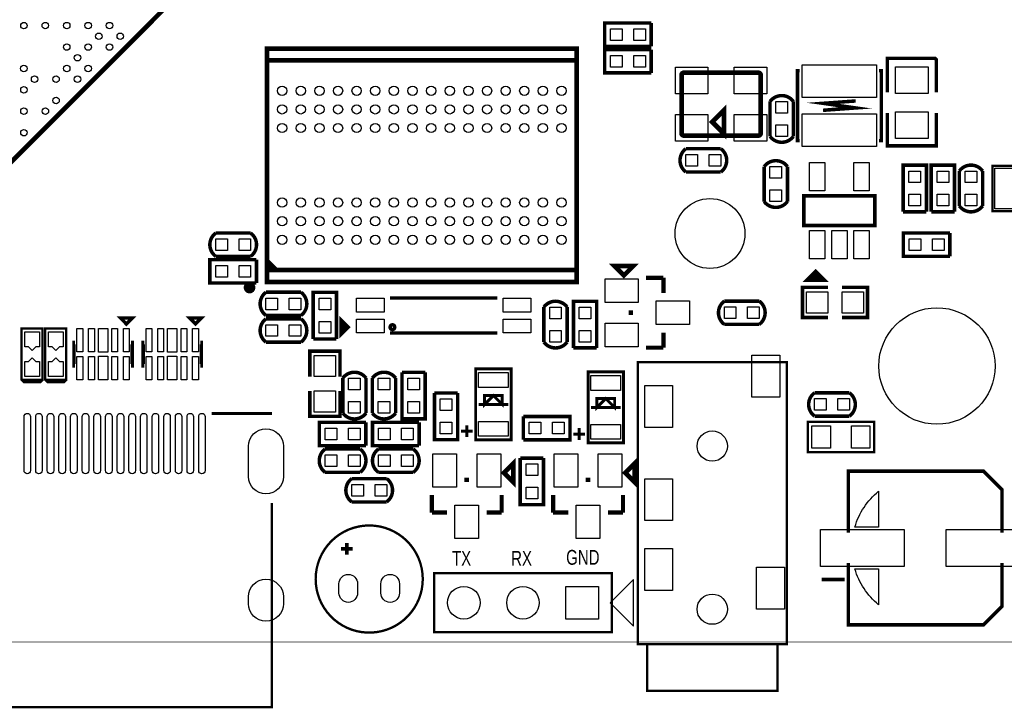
# Model space of a CAD drawing. Extents: x 357 to 4822, y 279 to 2756.
# Tile 3 of 8: x 2289 to 3954, y 282 to 1445. Entities that reach past the tile are written whole.
import ezdxf

# ---------------------------------------------------------------- set-up
doc = ezdxf.new("R2010")
doc.units = 0
doc.header["$MEASUREMENT"] = 0
for name, color, linetype in [('BG_OUTLINE', 254, 'CONTINUOUS'), ('BG_SILKSCREEN_TOP', 85, 'CONTINUOUS'), ('PG_SILKSCREEN_TOP', 30, 'CONTINUOUS'), ('PIN_TOP', 1, 'CONTINUOUS')]:
    doc.layers.add(name, color=color, linetype=linetype)

msp = doc.modelspace()

# ---------------------------------------------------------------- linework, layer by layer
at = {"layer": 'BG_OUTLINE'}
msp.add_lwpolyline([(472.441, 393.701, 0.787, 0.787, 0), (4566.929, 393.701, 0.787, 0.787, 0.414214), (4645.669, 472.441, 0.787, 0.787, 0), (4645.669, 2677.165, 0.787, 0.787, 0.414216), (4566.929, 2755.906, 0.787, 0.787, 0), (472.441, 2755.906, 0.787, 0.787, 0.414215), (393.701, 2677.165, 0.787, 0.787, 0), (393.701, 472.441, 0.787, 0.787, 0.414214), (472.441, 393.701, 0.787, 0.787, 0)], format="xyseb", dxfattribs=at)
at = {"layer": 'PG_SILKSCREEN_TOP'}
for points in [[(2260, 1190.244, 7.902, 7.902, 0), (2649.756, 1580, 7.902, 7.902, 0), (2260, 1969.756, 7.902, 7.902, 0), (1870.244, 1580, 7.902, 7.902, 0), (2260, 1190.244, 7.902, 7.902, 0)], [(3356.87, 1439.681, 5.909, 5.909, 0), (3278.13, 1439.681, 5.909, 5.909, 0), (3278.13, 1400.319, 5.909, 5.909, 0), (3356.87, 1400.319, 5.909, 5.909, 0)], [(3356.87, 1400.319, 5.909, 5.909, 0), (3356.87, 1439.681, 5.909, 5.909, 0)], [(2707.189, 1376.366, 7.874, 7.874, 0), (2707.189, 1396.201, 7.874, 7.874, 0), (3230.811, 1396.201, 7.874, 7.874, 0), (3230.811, 1376.366, 7.874, 7.874, 0)], [(3356.87, 1394.681, 5.909, 5.909, 0), (3278.13, 1394.681, 5.909, 5.909, 0), (3278.13, 1355.319, 5.909, 5.909, 0), (3356.87, 1355.319, 5.909, 5.909, 0)], [(3356.87, 1355.319, 5.909, 5.909, 0), (3356.87, 1394.681, 5.909, 5.909, 0)], [(3838.839, 1322.72, 5.909, 5.909, 0), (3838.839, 1377.839, 5.909, 5.909, 0), (3836.87, 1379.799, 5.909, 5.909, 0), (3756.161, 1379.799, 5.909, 5.909, 0), (3756.161, 1322.72, 5.909, 5.909, 0)], [(2707.189, 1022.035, 7.874, 7.874, 0), (2707.189, 1002.201, 7.874, 7.874, 0), (3230.811, 1002.201, 7.874, 7.874, 0), (3230.811, 1022.035, 7.874, 7.874, 0), (2707.189, 1022.035, 7.874, 7.874, 0), (2707.189, 1376.366, 7.874, 7.874, 0), (3230.811, 1376.366, 7.874, 7.874, 0), (3230.811, 1022.035, 7.874, 7.874, 0)], [(3541.929, 1253.291, 7.87, 7.87, 0), (3541.929, 1351.709, 7.87, 7.87, 0.414409), (3537.988, 1355.65, 7.87, 7.87, 0), (3412.012, 1355.65, 7.87, 7.87, 0.414419), (3408.071, 1351.709, 7.87, 7.87, 0), (3408.071, 1253.291, 7.87, 7.87, 0.414414), (3412.012, 1249.35, 7.87, 7.87, 0), (3537.988, 1249.35, 7.87, 7.87, 0.414405), (3541.929, 1253.291, 7.87, 7.87, 0)], [(3608.098, 1240.902, 5.906, 5.906, 0), (3604.098, 1240.902, 5.906, 5.906, 0), (3604.098, 1359.098, 5.906, 5.906, 0), (3608.098, 1359.098, 5.906, 5.906, 0)], [(3741.902, 1359.098, 5.906, 5.906, 0), (3745.902, 1359.098, 5.906, 5.906, 0), (3745.902, 1240.902, 5.906, 5.906, 0), (3741.902, 1240.902, 5.906, 5.906, 0)], [(3557.819, 1307.031, 5.909, 5.909, -0.504956), (3597.181, 1307.031, 5.909, 5.909, 0)], [(3480, 1252.5, 8, 8, 0), (3480, 1292.5, 8, 8, 0), (3460, 1272.5, 8, 8, 0), (3480, 1252.5, 8, 8, 0)], [(3557.819, 1307.031, 5.909, 5.909, 0), (3557.819, 1247.969, 5.909, 5.909, 0)], [(3597.181, 1247.969, 5.909, 5.909, 0), (3597.181, 1307.031, 5.909, 5.909, 0)], [(3702.598, 1307.902, 5.906, 5.906, 0), (3647.402, 1303.902, 5.906, 5.906, 0), (3702.598, 1296.098, 5.906, 5.906, 0), (3647.402, 1292.098, 5.906, 5.906, 0), (3694.701, 1296.098, 5.906, 5.906, 0)], [(3838.839, 1287.28, 5.909, 5.909, 0), (3838.839, 1232.161, 5.909, 5.909, 0), (3756.161, 1232.161, 5.909, 5.909, 0), (3756.161, 1287.28, 5.909, 5.909, 0)], [(3557.819, 1247.969, 5.909, 5.909, 0.503884), (3597.181, 1247.969, 5.909, 5.909, 0)], [(3415.469, 1187.819, 5.909, 5.909, -0.504956), (3415.469, 1227.181, 5.909, 5.909, 0)], [(3474.531, 1227.181, 5.909, 5.909, 0), (3415.469, 1227.181, 5.909, 5.909, 0)], [(3474.531, 1187.819, 5.909, 5.909, 0.503884), (3474.531, 1227.181, 5.909, 5.909, 0)], [(3547.819, 1197.031, 5.909, 5.909, -0.504944), (3587.181, 1197.031, 5.909, 5.909, 0)], [(3547.819, 1197.031, 5.909, 5.909, 0), (3547.819, 1137.969, 5.909, 5.909, 0)], [(3587.181, 1137.969, 5.909, 5.909, 0), (3587.181, 1197.031, 5.909, 5.909, 0)], [(3822.181, 1120.63, 5.909, 5.909, 0), (3822.181, 1199.37, 5.909, 5.909, 0), (3782.819, 1199.37, 5.909, 5.909, 0), (3782.819, 1120.63, 5.909, 5.909, 0)], [(3869.681, 1120.63, 5.909, 5.909, 0), (3869.681, 1199.37, 5.909, 5.909, 0), (3830.319, 1199.37, 5.909, 5.909, 0), (3830.319, 1120.63, 5.909, 5.909, 0)], [(3877.819, 1189.531, 5.909, 5.909, -0.504956), (3917.181, 1189.531, 5.909, 5.909, 0)], [(4001.752, 1121.614, 3.937, 3.937, 0), (3933.839, 1121.614, 3.937, 3.937, 0), (3933.839, 1198.386, 3.937, 3.937, 0), (4001.752, 1198.386, 3.937, 3.937, 0)], [(3415.469, 1187.819, 5.909, 5.909, 0), (3474.531, 1187.819, 5.909, 5.909, 0)], [(3877.819, 1189.531, 5.909, 5.909, 0), (3877.819, 1130.469, 5.909, 5.909, 0)], [(3917.181, 1130.469, 5.909, 5.909, 0), (3917.181, 1189.531, 5.909, 5.909, 0)], [(3615, 1147.5, 6, 6, 0), (3735, 1147.5, 6, 6, 0), (3735, 1097.5, 6, 6, 0), (3615, 1097.5, 6, 6, 0), (3615, 1147.5, 6, 6, 0)], [(3547.819, 1137.969, 5.909, 5.909, 0.503896), (3587.181, 1137.969, 5.909, 5.909, 0)], [(3877.819, 1130.469, 5.909, 5.909, 0.503884), (3917.181, 1130.469, 5.909, 5.909, 0)], [(3782.819, 1120.63, 5.909, 5.909, 0), (3822.181, 1120.63, 5.909, 5.909, 0)], [(3830.319, 1120.63, 5.909, 5.909, 0), (3869.681, 1120.63, 5.909, 5.909, 0)], [(2620.468, 1084.681, 5.909, 5.909, 0.503876), (2620.468, 1045.319, 5.909, 5.909, 0)], [(2679.531, 1084.681, 5.909, 5.909, 0), (2620.468, 1084.681, 5.909, 5.909, 0)], [(2679.531, 1084.681, 5.909, 5.909, -0.504944), (2679.531, 1045.319, 5.909, 5.909, 0)], [(3861.87, 1084.681, 5.909, 5.909, 0), (3783.13, 1084.681, 5.909, 5.909, 0), (3783.13, 1045.319, 5.909, 5.909, 0), (3861.87, 1045.319, 5.909, 5.909, 0)], [(3861.87, 1045.319, 5.909, 5.909, 0), (3861.87, 1084.681, 5.909, 5.909, 0)], [(2689.37, 1039.681, 5.909, 5.909, 0), (2610.63, 1039.681, 5.909, 5.909, 0), (2610.63, 1000.319, 5.909, 5.909, 0), (2689.37, 1000.319, 5.909, 5.909, 0)], [(2620.468, 1045.319, 5.909, 5.909, 0), (2679.531, 1045.319, 5.909, 5.909, 0)], [(2689.37, 1000.319, 5.909, 5.909, 0), (2689.37, 1039.681, 5.909, 5.909, 0)], [(2722.937, 1022.035, 7.874, 7.874, 0), (2707.189, 1037.783, 7.874, 7.874, 0)], [(2715.063, 1022.035, 7.874, 7.874, 0), (2707.189, 1029.909, 7.874, 7.874, 0)], [(3310.63, 1012.988, 7.87, 7.87, 0), (3326.382, 1028.74, 7.87, 7.87, 0), (3294.882, 1028.74, 7.87, 7.87, 0), (3310.63, 1012.988, 7.87, 7.87, 0)], [(3635, 1020, 6, 6, 0), (3620, 1005, 6, 6, 0), (3650, 1005, 6, 6, 0), (3635, 1020, 6, 6, 0), (3625, 1010, 6, 6, 0), (3645, 1010, 6, 6, 0), (3640, 1015, 6, 6, 0), (3630, 1015, 6, 6, 0)], [(2682.583, 992.508, 9.843, 9.843, -0.99995), (2672.74, 992.506, 9.843, 9.843, -1.00005), (2682.583, 992.508, 9.843, 9.843, 0)], [(3348.091, 1009.059, 7, 7, 0), (3377.559, 1009.059, 7, 7, 0)], [(3377.559, 1009.059, 7, 7, 0), (3377.559, 983.5, 7, 7, 0)], [(2705.469, 984.681, 5.909, 5.909, 0.503898), (2705.469, 945.319, 5.909, 5.909, 0)], [(2764.531, 984.681, 5.909, 5.909, 0), (2705.469, 984.681, 5.909, 5.909, 0)], [(2764.531, 984.681, 5.909, 5.909, -0.504941), (2764.531, 945.319, 5.909, 5.909, 0)], [(2824.681, 905.63, 5.909, 5.909, 0), (2824.681, 984.37, 5.909, 5.909, 0), (2785.319, 984.37, 5.909, 5.909, 0), (2785.319, 905.63, 5.909, 5.909, 0)], [(3655.5, 993, 5.909, 5.909, 0), (3612.5, 993, 5.909, 5.909, 0), (3612.5, 942, 5.909, 5.909, 0), (3655.5, 942, 5.909, 5.909, 0)], [(3679.5, 993, 5.909, 5.909, 0), (3722.5, 993, 5.909, 5.909, 0), (3722.5, 942, 5.909, 5.909, 0), (3679.5, 942, 5.909, 5.909, 0)], [(2915.339, 974.85, 5.909, 5.909, 0), (3096.441, 974.85, 5.909, 5.909, 0)], [(3214.681, 959.531, 5.909, 5.909, 0.503888), (3175.319, 959.531, 5.909, 5.909, 0)], [(3264.681, 890.63, 5.909, 5.909, 0), (3264.681, 969.37, 5.909, 5.909, 0), (3225.319, 969.37, 5.909, 5.909, 0), (3225.319, 890.63, 5.909, 5.909, 0)], [(3480.469, 930.319, 5.909, 5.909, -0.504952), (3480.469, 969.681, 5.909, 5.909, 0)], [(3539.531, 969.681, 5.909, 5.909, 0), (3480.469, 969.681, 5.909, 5.909, 0)], [(3539.531, 930.319, 5.909, 5.909, 0.503888), (3539.531, 969.681, 5.909, 5.909, 0)], [(3175.319, 959.531, 5.909, 5.909, 0), (3175.319, 900.469, 5.909, 5.909, 0)], [(3214.681, 900.469, 5.909, 5.909, 0), (3214.681, 959.531, 5.909, 5.909, 0)], [(3322.441, 953.902, 7, 7, 0), (3322.441, 946.098, 7, 7, 0)], [(2469.37, 931.181, 5.909, 5.909, 0), (2479.209, 941.02, 5.909, 5.909, 0), (2459.531, 941.02, 5.909, 5.909, 0), (2469.37, 931.181, 5.909, 5.909, 0)], [(2586.37, 931.181, 5.909, 5.909, 0), (2596.209, 941.02, 5.909, 5.909, 0), (2576.531, 941.02, 5.909, 5.909, 0), (2586.37, 931.181, 5.909, 5.909, 0)], [(2705.469, 939.681, 5.909, 5.909, 0.503898), (2705.469, 900.319, 5.909, 5.909, 0)], [(2705.469, 945.319, 5.909, 5.909, 0), (2764.531, 945.319, 5.909, 5.909, 0)], [(2764.531, 939.681, 5.909, 5.909, 0), (2705.469, 939.681, 5.909, 5.909, 0)], [(2764.531, 939.681, 5.909, 5.909, -0.504941), (2764.531, 900.319, 5.909, 5.909, 0)], [(2844.469, 925.63, 5.909, 5.909, 0), (2832.661, 937.449, 5.909, 5.909, 0), (2832.661, 913.819, 5.909, 5.909, 0), (2844.469, 925.63, 5.909, 5.909, 0), (2840.539, 929.571, 5.909, 5.909, 0), (2836.598, 929.571, 5.909, 5.909, 0), (2836.598, 921.701, 5.909, 5.909, 0), (2840.539, 925.63, 5.909, 5.909, 0)], [(2923.209, 925.63, 5.909, 5.909, 0.999974), (2915.351, 925.628, 5.909, 5.909, 1.000026), (2923.209, 925.63, 5.909, 5.909, 0)], [(3480.469, 930.319, 5.909, 5.909, 0), (3539.531, 930.319, 5.909, 5.909, 0)], [(2292.283, 836.693, 3.937, 3.937, 0), (2327.717, 836.693, 3.937, 3.937, 0), (2327.717, 923.307, 3.937, 3.937, 0), (2292.283, 923.307, 3.937, 3.937, 0), (2292.283, 836.693, 3.937, 3.937, 0), (2296.22, 832.756, 3.937, 3.937, 0), (2323.78, 832.756, 3.937, 3.937, 0), (2327.717, 836.693, 3.937, 3.937, 0)], [(2332.283, 836.693, 3.937, 3.937, 0), (2367.717, 836.693, 3.937, 3.937, 0), (2367.717, 923.307, 3.937, 3.937, 0), (2332.283, 923.307, 3.937, 3.937, 0), (2332.283, 836.693, 3.937, 3.937, 0), (2336.22, 832.756, 3.937, 3.937, 0), (2363.78, 832.756, 3.937, 3.937, 0), (2367.717, 836.693, 3.937, 3.937, 0)], [(3096.441, 915.787, 5.909, 5.909, 0), (2915.339, 915.787, 5.909, 5.909, 0)], [(3377.559, 916.5, 7, 7, 0), (3377.559, 890.941, 7, 7, 0)], [(2382.76, 899.689, 5.909, 5.909, 0), (2380.791, 899.689, 5.909, 5.909, 0), (2380.791, 860.311, 5.909, 5.909, 0), (2382.76, 860.311, 5.909, 5.909, 0)], [(2477.24, 899.689, 5.909, 5.909, 0), (2479.209, 899.689, 5.909, 5.909, 0), (2479.209, 860.311, 5.909, 5.909, 0), (2477.24, 860.311, 5.909, 5.909, 0)], [(2499.76, 899.689, 5.909, 5.909, 0), (2497.791, 899.689, 5.909, 5.909, 0), (2497.791, 860.311, 5.909, 5.909, 0), (2499.76, 860.311, 5.909, 5.909, 0)], [(2594.24, 899.689, 5.909, 5.909, 0), (2596.209, 899.689, 5.909, 5.909, 0), (2596.209, 860.311, 5.909, 5.909, 0), (2594.24, 860.311, 5.909, 5.909, 0)], [(2705.469, 900.319, 5.909, 5.909, 0), (2764.531, 900.319, 5.909, 5.909, 0)], [(2785.319, 905.63, 5.909, 5.909, 0), (2824.681, 905.63, 5.909, 5.909, 0)], [(3214.681, 900.469, 5.909, 5.909, -0.504952), (3175.319, 900.469, 5.909, 5.909, 0)], [(2830.5, 842, 5.909, 5.909, 0), (2830.5, 885, 5.909, 5.909, 0), (2779.5, 885, 5.909, 5.909, 0), (2779.5, 842, 5.909, 5.909, 0)], [(3225.319, 890.63, 5.909, 5.909, 0), (3264.681, 890.63, 5.909, 5.909, 0)], [(3377.559, 890.941, 7, 7, 0), (3348.091, 890.941, 7, 7, 0)], [(3334.016, 390, 3.937, 3.937, 0), (3334.016, 866.378, 3.937, 3.937, 0), (3585.984, 866.378, 3.937, 3.937, 0), (3585.984, 390, 3.937, 3.937, 0), (3334.016, 390, 3.937, 3.937, 0)], [(2874.681, 839.531, 5.909, 5.909, 0.503898), (2835.319, 839.531, 5.909, 5.909, 0)], [(2924.681, 839.531, 5.909, 5.909, 0.503898), (2885.319, 839.531, 5.909, 5.909, 0)], [(2974.681, 849.37, 5.909, 5.909, 0), (2935.319, 849.37, 5.909, 5.909, 0)], [(2935.319, 849.37, 5.909, 5.909, 0), (2935.319, 770.63, 5.909, 5.909, 0), (2974.681, 770.63, 5.909, 5.909, 0), (2974.681, 849.37, 5.909, 5.909, 0)], [(3060, 735, 5, 5, 0), (3060, 855, 5, 5, 0), (3120, 855, 5, 5, 0), (3120, 735, 5, 5, 0), (3060, 735, 5, 5, 0)], [(3250, 730, 5, 5, 0), (3250, 850, 5, 5, 0), (3310, 850, 5, 5, 0), (3310, 730, 5, 5, 0), (3250, 730, 5, 5, 0)], [(2835.319, 839.531, 5.909, 5.909, 0), (2835.319, 780.469, 5.909, 5.909, 0)], [(2874.681, 780.469, 5.909, 5.909, 0), (2874.681, 839.531, 5.909, 5.909, 0)], [(2885.319, 839.531, 5.909, 5.909, 0), (2885.319, 780.469, 5.909, 5.909, 0)], [(2924.681, 780.469, 5.909, 5.909, 0), (2924.681, 839.531, 5.909, 5.909, 0)], [(2830.5, 818, 5.909, 5.909, 0), (2830.5, 775, 5.909, 5.909, 0), (2779.5, 775, 5.909, 5.909, 0), (2779.5, 818, 5.909, 5.909, 0)], [(3029.681, 814.37, 5.909, 5.909, 0), (2990.319, 814.37, 5.909, 5.909, 0)], [(2990.319, 814.37, 5.909, 5.909, 0), (2990.319, 735.63, 5.909, 5.909, 0), (3029.681, 735.63, 5.909, 5.909, 0), (3029.681, 814.37, 5.909, 5.909, 0)], [(3632.969, 775.319, 5.909, 5.909, -0.504956), (3632.969, 814.681, 5.909, 5.909, 0)], [(3692.031, 814.681, 5.909, 5.909, 0), (3632.969, 814.681, 5.909, 5.909, 0)], [(3692.031, 775.319, 5.909, 5.909, 0.503884), (3692.031, 814.681, 5.909, 5.909, 0)], [(3105, 795, 5, 5, 0), (3105, 810, 5, 5, 0), (3075, 810, 5, 5, 0), (3075, 795, 5, 5, 0), (3090, 810, 5, 5, 0), (3105, 795, 5, 5, 0)], [(3295, 790, 5, 5, 0), (3295, 805, 5, 5, 0), (3265, 805, 5, 5, 0), (3265, 790, 5, 5, 0), (3280, 805, 5, 5, 0), (3295, 790, 5, 5, 0)], [(2874.681, 780.469, 5.909, 5.909, -0.504941), (2835.319, 780.469, 5.909, 5.909, 0)], [(2924.681, 780.469, 5.909, 5.909, -0.504941), (2885.319, 780.469, 5.909, 5.909, 0)], [(3065, 795, 5, 5, 0), (3115, 795, 5, 5, 0)], [(3255, 790, 5, 5, 0), (3305, 790, 5, 5, 0)], [(2613.606, 779.606, 5, 5, 0), (2715.606, 779.606, 5, 5, 0)], [(2874.37, 764.681, 5.909, 5.909, 0), (2795.63, 764.681, 5.909, 5.909, 0), (2795.63, 725.319, 5.909, 5.909, 0), (2874.37, 725.319, 5.909, 5.909, 0)], [(2874.37, 725.319, 5.909, 5.909, 0), (2874.37, 764.681, 5.909, 5.909, 0)], [(2964.37, 764.681, 5.909, 5.909, 0), (2885.63, 764.681, 5.909, 5.909, 0), (2885.63, 725.319, 5.909, 5.909, 0), (2964.37, 725.319, 5.909, 5.909, 0)], [(2964.37, 725.319, 5.909, 5.909, 0), (2964.37, 764.681, 5.909, 5.909, 0)], [(3140.63, 774.681, 5.909, 5.909, 0), (3140.63, 735.319, 5.909, 5.909, 0)], [(3140.63, 735.319, 5.909, 5.909, 0), (3219.37, 735.319, 5.909, 5.909, 0), (3219.37, 774.681, 5.909, 5.909, 0), (3140.63, 774.681, 5.909, 5.909, 0)], [(3621.398, 765.591, 3.937, 3.937, 0), (3733.602, 765.591, 3.937, 3.937, 0), (3733.602, 714.409, 3.937, 3.937, 0), (3621.398, 714.409, 3.937, 3.937, 0), (3621.398, 765.591, 3.937, 3.937, 0)], [(3632.969, 775.319, 5.909, 5.909, 0), (3692.031, 775.319, 5.909, 5.909, 0)], [(3035, 750, 5, 5, 0), (3055, 750, 5, 5, 0)], [(3045, 740, 5, 5, 0), (3045, 760, 5, 5, 0)], [(3235, 735, 5, 5, 0), (3235, 755, 5, 5, 0)], [(3225, 745, 5, 5, 0), (3245, 745, 5, 5, 0)], [(2805.469, 719.681, 5.909, 5.909, 0.503884), (2805.469, 680.319, 5.909, 5.909, 0)], [(2864.531, 719.681, 5.909, 5.909, 0), (2805.469, 719.681, 5.909, 5.909, 0)], [(2864.531, 719.681, 5.909, 5.909, -0.504956), (2864.531, 680.319, 5.909, 5.909, 0)], [(2895.469, 680.319, 5.909, 5.909, -0.504956), (2895.469, 719.681, 5.909, 5.909, 0)], [(2954.531, 719.681, 5.909, 5.909, 0), (2895.469, 719.681, 5.909, 5.909, 0)], [(2954.531, 680.319, 5.909, 5.909, 0.503884), (2954.531, 719.681, 5.909, 5.909, 0)], [(3107.988, 679.37, 7.87, 7.87, 0), (3123.74, 663.618, 7.87, 7.87, 0), (3123.74, 695.118, 7.87, 7.87, 0), (3107.988, 679.37, 7.87, 7.87, 0)], [(3174.681, 704.37, 5.909, 5.909, 0), (3135.319, 704.37, 5.909, 5.909, 0)], [(3135.319, 704.37, 5.909, 5.909, 0), (3135.319, 625.63, 5.909, 5.909, 0), (3174.681, 625.63, 5.909, 5.909, 0), (3174.681, 704.37, 5.909, 5.909, 0)], [(3312.988, 679.37, 7.87, 7.87, 0), (3328.74, 663.618, 7.87, 7.87, 0), (3328.74, 695.118, 7.87, 7.87, 0), (3312.988, 679.37, 7.87, 7.87, 0)], [(2805.469, 680.319, 5.909, 5.909, 0), (2864.531, 680.319, 5.909, 5.909, 0)], [(2895.469, 680.319, 5.909, 5.909, 0), (2954.531, 680.319, 5.909, 5.909, 0)], [(3690.079, 578.091, 5.906, 5.906, 0), (3690.079, 682.421, 5.906, 5.906, 0), (3918.425, 682.421, 5.906, 5.906, 0), (3949.921, 650.925, 5.906, 5.906, 0), (3949.921, 578.091, 5.906, 5.906, 0)], [(2850.469, 630.319, 5.909, 5.909, -0.504956), (2850.469, 669.681, 5.909, 5.909, 0)], [(2909.531, 669.681, 5.909, 5.909, 0), (2850.469, 669.681, 5.909, 5.909, 0)], [(2909.531, 630.319, 5.909, 5.909, 0.503884), (2909.531, 669.681, 5.909, 5.909, 0)], [(3048.902, 667.559, 7, 7, 0), (3041.098, 667.559, 7, 7, 0)], [(3253.902, 667.559, 7, 7, 0), (3246.098, 667.559, 7, 7, 0)], [(2850.469, 630.319, 5.909, 5.909, 0), (2909.531, 630.319, 5.909, 5.909, 0)], [(2985.941, 612.441, 7, 7, 0), (2985.941, 641.909, 7, 7, 0)], [(3104.059, 641.909, 7, 7, 0), (3104.059, 612.441, 7, 7, 0)], [(3190.941, 612.441, 7, 7, 0), (3190.941, 641.909, 7, 7, 0)], [(3309.059, 641.909, 7, 7, 0), (3309.059, 612.441, 7, 7, 0)], [(2715.606, 628.606, 3.937, 3.937, 0), (2715.606, 283.543, 3.937, 3.937, 0), (2124.606, 283.543, 3.937, 3.937, 0), (2124.606, 626.606, 3.937, 3.937, 0)], [(3011.5, 612.441, 7, 7, 0), (2985.941, 612.441, 7, 7, 0)], [(3104.059, 612.441, 7, 7, 0), (3078.5, 612.441, 7, 7, 0)], [(3216.5, 612.441, 7, 7, 0), (3190.941, 612.441, 7, 7, 0)], [(3309.059, 612.441, 7, 7, 0), (3283.5, 612.441, 7, 7, 0)], [(2970.551, 500, 3.937, 3.937, 0.999999), (2789.449, 500, 3.937, 3.937, 1.000001), (2970.551, 500, 3.937, 3.937, 0)], [(2852.047, 551.102, 5.906, 5.906, 0), (2832.362, 551.102, 5.906, 5.906, 0)], [(2842.205, 541.26, 5.906, 5.906, 0), (2842.205, 560.945, 5.906, 5.906, 0)], [(3690.079, 526.909, 5.906, 5.906, 0), (3690.079, 422.579, 5.906, 5.906, 0), (3918.425, 422.579, 5.906, 5.906, 0), (3949.921, 454.075, 5.906, 5.906, 0), (3949.921, 526.909, 5.906, 5.906, 0)], [(3290, 410, 3.937, 3.937, 0), (2990, 410, 3.937, 3.937, 0), (2990, 510, 3.937, 3.937, 0), (3290, 510, 3.937, 3.937, 0), (3290, 410, 3.937, 3.937, 0)], [(3684.173, 499.35, 5.906, 5.906, 0), (3644.803, 499.35, 5.906, 5.906, 0)], [(3349.764, 390, 3.937, 3.937, 0), (3349.764, 311.26, 3.937, 3.937, 0), (3570.236, 311.26, 3.937, 3.937, 0), (3570.236, 390, 3.937, 3.937, 0)]]:
    msp.add_lwpolyline(points, format="xyseb", dxfattribs=at)
for points in [[(3635, 1017.5), (3625, 1007.5), (3645, 1007.5)], [(3287.244, 460), (3326.614, 420.63), (3326.614, 499.37)]]:
    msp.add_lwpolyline(points, close=True, dxfattribs=at)
for points in [[(3741.26, 648.311), (3741.26, 587.933), (3701.154, 587.933, -0.14938)], [(3741.26, 517.067), (3741.26, 456.669, -0.149416), (3701.138, 517.067)]]:
    msp.add_lwpolyline(points, format="xyb", close=True, dxfattribs=at)
at = {"layer": 'PIN_TOP'}
for points in [[(3307.6615, 1429.8425), (3307.6615, 1410.1575), (3287.9765, 1410.1575), (3287.9765, 1429.8425)], [(3347.0235, 1429.8425), (3347.0235, 1410.1575), (3327.3385, 1410.1575), (3327.3385, 1429.8425)], [(3307.6615, 1384.8425), (3307.6615, 1365.1575), (3287.9765, 1365.1575), (3287.9765, 1384.8425)], [(3347.0235, 1384.8425), (3347.0235, 1365.1575), (3327.3385, 1365.1575), (3327.3385, 1384.8425)], [(3738, 1313.75), (3612, 1313.75), (3612, 1368.848), (3738, 1368.848)], [(3825, 1365.5), (3825, 1320.5), (3770, 1320.5), (3770, 1365.5)], [(3452.76, 1319.823), (3397.642, 1319.823), (3397.642, 1365.099), (3452.76, 1365.099)], [(3552.358, 1319.823), (3497.24, 1319.823), (3497.24, 1365.099), (3552.358, 1365.099)], [(3587.3425, 1287.3385), (3567.6575, 1287.3385), (3567.6575, 1307.0235), (3587.3425, 1307.0235)], [(3452.76, 1239.901), (3397.642, 1239.901), (3397.642, 1285.177), (3452.76, 1285.177)], [(3552.358, 1239.901), (3497.24, 1239.901), (3497.24, 1285.177), (3552.358, 1285.177)], [(3738, 1231.152), (3612, 1231.152), (3612, 1286.25), (3738, 1286.25)], [(3825, 1289.5), (3825, 1244.5), (3770, 1244.5), (3770, 1289.5)], [(3587.3425, 1247.9765), (3567.6575, 1247.9765), (3567.6575, 1267.6615), (3587.3425, 1267.6615)], [(3435.1615, 1217.3425), (3435.1615, 1197.6575), (3415.4765, 1197.6575), (3415.4765, 1217.3425)], [(3474.5235, 1217.3425), (3474.5235, 1197.6575), (3454.8385, 1197.6575), (3454.8385, 1217.3425)], [(3624.598, 1156), (3624.598, 1204), (3650.598, 1204), (3650.598, 1156)], [(3699.402, 1156), (3699.402, 1204), (3725.402, 1204), (3725.402, 1156)], [(3577.3425, 1177.3385), (3557.6575, 1177.3385), (3557.6575, 1197.0235), (3577.3425, 1197.0235)], [(3812.3425, 1169.8385), (3792.6575, 1169.8385), (3792.6575, 1189.5235), (3812.3425, 1189.5235)], [(3859.8425, 1169.8385), (3840.1575, 1169.8385), (3840.1575, 1189.5235), (3859.8425, 1189.5235)], [(3907.3425, 1169.8385), (3887.6575, 1169.8385), (3887.6575, 1189.5235), (3907.3425, 1189.5235)], [(3979.1145, 1194.449), (3979.1145, 1125.551), (3937.7755, 1125.551), (3937.7755, 1194.449)], [(3577.3425, 1137.9765), (3557.6575, 1137.9765), (3557.6575, 1157.6615), (3577.3425, 1157.6615)], [(3812.3425, 1130.4765), (3792.6575, 1130.4765), (3792.6575, 1150.1615), (3812.3425, 1150.1615)], [(3859.8425, 1130.4765), (3840.1575, 1130.4765), (3840.1575, 1150.1615), (3859.8425, 1150.1615)], [(3907.3425, 1130.4765), (3887.6575, 1130.4765), (3887.6575, 1150.1615), (3907.3425, 1150.1615)], [(3624.598, 1041), (3624.598, 1089), (3650.598, 1089), (3650.598, 1041)], [(3662, 1041), (3662, 1089), (3688, 1089), (3688, 1041)], [(3699.402, 1041), (3699.402, 1089), (3725.402, 1089), (3725.402, 1041)], [(2620.476, 1055.157), (2620.476, 1074.842), (2640.161, 1074.842), (2640.161, 1055.157)], [(2659.838, 1055.157), (2659.838, 1074.842), (2679.523, 1074.842), (2679.523, 1055.157)], [(3812.6615, 1074.8425), (3812.6615, 1055.1575), (3792.9765, 1055.1575), (3792.9765, 1074.8425)], [(3852.0235, 1074.8425), (3852.0235, 1055.1575), (3832.3385, 1055.1575), (3832.3385, 1074.8425)], [(2640.1615, 1029.8425), (2640.1615, 1010.1575), (2620.4765, 1010.1575), (2620.4765, 1029.8425)], [(2679.5235, 1029.8425), (2679.5235, 1010.1575), (2659.8385, 1010.1575), (2659.8385, 1029.8425)], [(3278.689, 1007.402), (3334.689, 1007.402), (3334.689, 967.402), (3278.689, 967.402)], [(3655.5, 949.5), (3619.5, 949.5), (3619.5, 985.5), (3655.5, 985.5)], [(3715.5, 949.5), (3679.5, 949.5), (3679.5, 985.5), (3715.5, 985.5)], [(2705.476, 955.157), (2705.476, 974.842), (2725.161, 974.842), (2725.161, 955.157)], [(2744.838, 955.157), (2744.838, 974.842), (2764.523, 974.842), (2764.523, 955.157)], [(2814.8425, 954.8385), (2795.1575, 954.8385), (2795.1575, 974.5235), (2814.8425, 974.5235)], [(2858.25, 951.23), (2858.25, 974.848), (2905.49, 974.848), (2905.49, 951.23)], [(3106.29, 951.23), (3106.29, 974.848), (3153.53, 974.848), (3153.53, 951.23)], [(3365.311, 970), (3421.311, 970), (3421.311, 930), (3365.311, 930)], [(3185.1575, 959.5235), (3204.8425, 959.5235), (3204.8425, 939.8385), (3185.1575, 939.8385)], [(3254.8425, 939.8385), (3235.1575, 939.8385), (3235.1575, 959.5235), (3254.8425, 959.5235)], [(3500.1615, 959.8425), (3500.1615, 940.1575), (3480.4765, 940.1575), (3480.4765, 959.8425)], [(3539.5235, 959.8425), (3539.5235, 940.1575), (3519.8385, 940.1575), (3519.8385, 959.8425)], [(2814.8425, 915.4765), (2795.1575, 915.4765), (2795.1575, 935.1615), (2814.8425, 935.1615)], [(2858.25, 915.79), (2858.25, 939.408), (2905.49, 939.408), (2905.49, 915.79)], [(3106.29, 915.79), (3106.29, 939.408), (3153.53, 939.408), (3153.53, 915.79)], [(3278.689, 932.598), (3334.689, 932.598), (3334.689, 892.598), (3278.689, 892.598)], [(2322.5, 892.5), (2316.26, 892.5), (2316.26, 892.476), (2310, 886.216), (2303.74, 892.476), (2303.74, 892.5), (2297.5, 892.5), (2297.5, 917.5), (2322.5, 917.5)], [(2362.5, 892.5), (2356.26, 892.5), (2356.26, 892.476), (2350, 886.216), (2343.74, 892.476), (2343.74, 892.5), (2337.5, 892.5), (2337.5, 917.5), (2362.5, 917.5)], [(2385.7105, 923.303), (2395.5495, 923.303), (2395.5495, 883.933), (2385.7105, 883.933)], [(2405.3915, 923.303), (2415.2305, 923.303), (2415.2305, 883.933), (2405.3915, 883.933)], [(2422.01, 923.618), (2437.99, 923.618), (2437.99, 883.618), (2422.01, 883.618)], [(2444.7695, 923.303), (2454.6085, 923.303), (2454.6085, 883.933), (2444.7695, 883.933)], [(2464.4505, 923.303), (2474.2895, 923.303), (2474.2895, 883.933), (2464.4505, 883.933)], [(2502.7105, 923.303), (2512.5495, 923.303), (2512.5495, 883.933), (2502.7105, 883.933)], [(2522.3915, 923.303), (2532.2305, 923.303), (2532.2305, 883.933), (2522.3915, 883.933)], [(2539.01, 923.618), (2554.99, 923.618), (2554.99, 883.618), (2539.01, 883.618)], [(2561.7695, 923.303), (2571.6085, 923.303), (2571.6085, 883.933), (2561.7695, 883.933)], [(2581.4505, 923.303), (2591.2895, 923.303), (2591.2895, 883.933), (2581.4505, 883.933)], [(2705.476, 910.157), (2705.476, 929.842), (2725.161, 929.842), (2725.161, 910.157)], [(2744.838, 910.157), (2744.838, 929.842), (2764.523, 929.842), (2764.523, 910.157)], [(3185.1575, 920.1615), (3204.8425, 920.1615), (3204.8425, 900.4765), (3185.1575, 900.4765)], [(3254.8425, 900.4765), (3235.1575, 900.4765), (3235.1575, 920.1615), (3254.8425, 920.1615)], [(2297.5, 867.5), (2303.74, 867.5), (2303.74, 867.524), (2310, 873.784), (2316.26, 867.524), (2316.26, 867.5), (2322.5, 867.5), (2322.5, 842.5), (2297.5, 842.5)], [(2337.5, 867.5), (2343.74, 867.5), (2343.74, 867.524), (2350, 873.784), (2356.26, 867.524), (2356.26, 867.5), (2362.5, 867.5), (2362.5, 842.5), (2337.5, 842.5)], [(2385.7105, 876.067), (2395.5495, 876.067), (2395.5495, 836.697), (2385.7105, 836.697)], [(2405.3915, 876.067), (2415.2305, 876.067), (2415.2305, 836.697), (2405.3915, 836.697)], [(2422.01, 876.382), (2437.99, 876.382), (2437.99, 836.382), (2422.01, 836.382)], [(2444.7695, 876.067), (2454.6085, 876.067), (2454.6085, 836.697), (2444.7695, 836.697)], [(2464.4505, 876.067), (2474.2895, 876.067), (2474.2895, 836.697), (2464.4505, 836.697)], [(2502.7105, 876.067), (2512.5495, 876.067), (2512.5495, 836.697), (2502.7105, 836.697)], [(2522.3915, 876.067), (2532.2305, 876.067), (2532.2305, 836.697), (2522.3915, 836.697)], [(2539.01, 876.382), (2554.99, 876.382), (2554.99, 836.382), (2539.01, 836.382)], [(2561.7695, 876.067), (2571.6085, 876.067), (2571.6085, 836.697), (2561.7695, 836.697)], [(2581.4505, 876.067), (2591.2895, 876.067), (2591.2895, 836.697), (2581.4505, 836.697)], [(2787, 842), (2787, 878), (2823, 878), (2823, 842)], [(3574.173, 807.323), (3526.929, 807.323), (3526.929, 878.189), (3574.173, 878.189)], [(2845.1575, 839.5235), (2864.8425, 839.5235), (2864.8425, 819.8385), (2845.1575, 819.8385)], [(2895.1575, 839.5235), (2914.8425, 839.5235), (2914.8425, 819.8385), (2895.1575, 819.8385)], [(2945.1575, 839.5235), (2964.8425, 839.5235), (2964.8425, 819.8385), (2945.1575, 819.8385)], [(3115, 823.839), (3065, 823.839), (3065, 848.839), (3115, 848.839)], [(3305, 818.839), (3255, 818.839), (3255, 843.839), (3305, 843.839)], [(2787, 782), (2787, 818), (2823, 818), (2823, 782)], [(3393.071, 756.142), (3345.827, 756.142), (3345.827, 827.008), (3393.071, 827.008)], [(2845.1575, 800.1615), (2864.8425, 800.1615), (2864.8425, 780.4765), (2845.1575, 780.4765)], [(2895.1575, 800.1615), (2914.8425, 800.1615), (2914.8425, 780.4765), (2895.1575, 780.4765)], [(2945.1575, 800.1615), (2964.8425, 800.1615), (2964.8425, 780.4765), (2945.1575, 780.4765)], [(3000.1575, 804.5235), (3019.8425, 804.5235), (3019.8425, 784.8385), (3000.1575, 784.8385)], [(3652.6615, 804.8425), (3652.6615, 785.1575), (3632.9765, 785.1575), (3632.9765, 804.8425)], [(3692.0235, 804.8425), (3692.0235, 785.1575), (3672.3385, 785.1575), (3672.3385, 804.8425)], [(3115, 741.161), (3065, 741.161), (3065, 766.161), (3115, 766.161)], [(2825.1615, 754.8425), (2825.1615, 735.1575), (2805.4765, 735.1575), (2805.4765, 754.8425)], [(2864.5235, 754.8425), (2864.5235, 735.1575), (2844.8385, 735.1575), (2844.8385, 754.8425)], [(2915.1615, 754.8425), (2915.1615, 735.1575), (2895.4765, 735.1575), (2895.4765, 754.8425)], [(2954.5235, 754.8425), (2954.5235, 735.1575), (2934.8385, 735.1575), (2934.8385, 754.8425)], [(3000.1575, 765.1615), (3019.8425, 765.1615), (3019.8425, 745.4765), (3000.1575, 745.4765)], [(3150.476, 745.157), (3150.476, 764.842), (3170.161, 764.842), (3170.161, 745.157)], [(3189.838, 745.157), (3189.838, 764.842), (3209.523, 764.842), (3209.523, 745.157)], [(3305, 736.161), (3255, 736.161), (3255, 761.161), (3305, 761.161)], [(3628.287, 721.299), (3628.287, 758.701), (3659.783, 758.701), (3659.783, 721.299)], [(3695.217, 721.299), (3695.217, 758.701), (3726.713, 758.701), (3726.713, 721.299)], [(2805.476, 690.157), (2805.476, 709.842), (2825.161, 709.842), (2825.161, 690.157)], [(2844.838, 690.157), (2844.838, 709.842), (2864.523, 709.842), (2864.523, 690.157)], [(2915.1615, 709.8425), (2915.1615, 690.1575), (2895.4765, 690.1575), (2895.4765, 709.8425)], [(2954.5235, 709.8425), (2954.5235, 690.1575), (2934.8385, 690.1575), (2934.8385, 709.8425)], [(3027.598, 711.311), (3027.598, 655.311), (2987.598, 655.311), (2987.598, 711.311)], [(3102.402, 711.311), (3102.402, 655.311), (3062.402, 655.311), (3062.402, 711.311)], [(3232.598, 711.311), (3232.598, 655.311), (3192.598, 655.311), (3192.598, 711.311)], [(3307.402, 711.311), (3307.402, 655.311), (3267.402, 655.311), (3267.402, 711.311)], [(3145.1575, 694.5235), (3164.8425, 694.5235), (3164.8425, 674.8385), (3145.1575, 674.8385)], [(3393.071, 598.661), (3345.827, 598.661), (3345.827, 669.527), (3393.071, 669.527)], [(2870.1615, 659.8425), (2870.1615, 640.1575), (2850.4765, 640.1575), (2850.4765, 659.8425)], [(2909.5235, 659.8425), (2909.5235, 640.1575), (2889.8385, 640.1575), (2889.8385, 659.8425)], [(3145.1575, 655.1615), (3164.8425, 655.1615), (3164.8425, 635.4765), (3145.1575, 635.4765)], [(3065, 624.689), (3065, 568.689), (3025, 568.689), (3025, 624.689)], [(3270, 624.689), (3270, 568.689), (3230, 568.689), (3230, 624.689)], [(3784.567, 583.996), (3784.567, 521.004), (3642.835, 521.004), (3642.835, 583.996)], [(3997.165, 583.996), (3997.165, 521.004), (3855.433, 521.004), (3855.433, 583.996)], [(3393.071, 480.551), (3345.827, 480.551), (3345.827, 551.417), (3393.071, 551.417)], [(3582.047, 449.055), (3534.803, 449.055), (3534.803, 519.921), (3582.047, 519.921)], [(3267.559, 487.559), (3267.559, 432.441), (3212.441, 432.441), (3212.441, 487.559)]]:
    msp.add_lwpolyline(points, close=True, dxfattribs=at)
for points in [[(2307.402, 774.488), (2307.402, 683.15, -1), (2296.378, 683.15), (2296.378, 774.488, -1)], [(2327.087, 774.488), (2327.087, 683.15, -1), (2316.063, 683.15), (2316.063, 774.488, -1)], [(2346.772, 774.488), (2346.772, 683.15, -1), (2335.748, 683.15), (2335.748, 774.488, -1)], [(2366.457, 774.488), (2366.457, 683.15, -1), (2355.433, 683.15), (2355.433, 774.488, -1)], [(2386.142, 774.488), (2386.142, 683.15, -1), (2375.118, 683.15), (2375.118, 774.488, -1)], [(2405.827, 774.488), (2405.827, 683.15, -1), (2394.803, 683.15), (2394.803, 774.488, -1)], [(2425.512, 774.488), (2425.512, 683.15, -1), (2414.488, 683.15), (2414.488, 774.488, -1)], [(2445.197, 774.488), (2445.197, 683.15, -1), (2434.173, 683.15), (2434.173, 774.488, -1)], [(2464.882, 774.488), (2464.882, 683.15, -1), (2453.858, 683.15), (2453.858, 774.488, -1)], [(2484.567, 774.488), (2484.567, 683.15, -1), (2473.543, 683.15), (2473.543, 774.488, -1)], [(2504.252, 774.488), (2504.252, 683.15, -1), (2493.228, 683.15), (2493.228, 774.488, -1)], [(2523.937, 774.488), (2523.937, 683.15, -1), (2512.913, 683.15), (2512.913, 774.488, -1)], [(2543.622, 774.488), (2543.622, 683.15, -1), (2532.598, 683.15), (2532.598, 774.488, -1)], [(2563.307, 774.488), (2563.307, 683.15, -1), (2552.283, 683.15), (2552.283, 774.488, -1)], [(2582.992, 774.488), (2582.992, 683.15, -1), (2571.968, 683.15), (2571.968, 774.488, -1)], [(2602.677, 774.488), (2602.677, 683.15, -1), (2591.653, 683.15), (2591.653, 774.488, -1)], [(2734.9605, 724.4885), (2734.9605, 673.3075, -1), (2675.9055, 673.3075), (2675.9055, 724.4885, -1)], [(2734.9605, 470.1575), (2734.9605, 458.3465, -1), (2675.9055, 458.3465), (2675.9055, 470.1575, -1)], [(2828.819, 476.378), (2828.819, 492.126, -1), (2860.315, 492.126), (2860.315, 476.378, -1)], [(2899.685, 476.378), (2899.685, 492.126, -1), (2931.181, 492.126), (2931.181, 476.378, -1)]]:
    msp.add_lwpolyline(points, format="xyb", close=True, dxfattribs=at)
for centre, radius in [((2296.205, 1435.185), 5.5), ((2332.336, 1435.255), 5.5), ((2368.541, 1435.258), 5.5), ((2404.745, 1435.255), 5.5), ((2440.947, 1435.255), 5.5), ((2422.846, 1417.154), 5.5), ((2459.051, 1417.15), 5.5), ((2368.541, 1399.05), 5.5), ((2404.745, 1399.053), 5.5), ((2440.95, 1399.05), 5.5), ((2386.641, 1380.949), 5.5), ((2296.132, 1362.849), 5.5), ((2368.541, 1362.849), 5.5), ((2404.745, 1362.845), 5.5), ((2314.236, 1344.745), 5.5), ((2350.437, 1344.745), 5.5), ((2386.645, 1344.745), 5.5), ((2296.205, 1326.714), 5.5), ((2732.78, 1325.185), 7.874), ((2764.276, 1325.185), 7.874), ((2795.772, 1325.185), 7.874), ((2827.268, 1325.185), 7.874), ((2858.764, 1325.185), 7.874), ((2890.26, 1325.185), 7.874), ((2921.756, 1325.185), 7.874), ((2953.252, 1325.185), 7.874), ((2984.748, 1325.185), 7.874), ((3016.244, 1325.185), 7.874), ((3047.74, 1325.185), 7.874), ((3079.236, 1325.185), 7.874), ((3110.732, 1325.185), 7.874), ((3142.228, 1325.185), 7.874), ((3173.724, 1325.185), 7.874), ((3205.22, 1325.185), 7.874), ((2350.44, 1308.54), 5.5), ((2732.78, 1293.689), 7.874), ((2764.276, 1293.689), 7.874), ((2795.772, 1293.689), 7.874), ((2827.268, 1293.689), 7.874), ((2858.764, 1293.689), 7.874), ((2890.26, 1293.689), 7.874), ((2921.756, 1293.689), 7.874), ((2953.252, 1293.689), 7.874), ((2984.748, 1293.689), 7.874), ((3016.244, 1293.689), 7.874), ((3047.74, 1293.689), 7.874), ((3079.236, 1293.689), 7.874), ((3110.732, 1293.689), 7.874), ((3142.228, 1293.689), 7.874), ((3173.724, 1293.689), 7.874), ((3205.22, 1293.689), 7.874), ((2296.205, 1290.513), 5.5), ((2332.409, 1290.509), 5.5), ((2732.78, 1262.193), 7.874), ((2764.276, 1262.193), 7.874), ((2795.772, 1262.193), 7.874), ((2827.268, 1262.193), 7.874), ((2858.764, 1262.193), 7.874), ((2890.26, 1262.193), 7.874), ((2921.756, 1262.193), 7.874), ((2953.252, 1262.193), 7.874), ((2984.748, 1262.193), 7.874), ((3016.244, 1262.193), 7.874), ((3047.74, 1262.193), 7.874), ((3079.236, 1262.193), 7.874), ((3110.732, 1262.193), 7.874), ((3142.228, 1262.193), 7.874), ((3173.724, 1262.193), 7.874), ((3205.22, 1262.193), 7.874), ((2296.205, 1254.304), 5.5), ((2732.78, 1136.209), 7.874), ((2764.276, 1136.209), 7.874), ((2795.772, 1136.209), 7.874), ((2827.268, 1136.209), 7.874), ((2858.764, 1136.209), 7.874), ((2890.26, 1136.209), 7.874), ((2921.756, 1136.209), 7.874), ((2953.252, 1136.209), 7.874), ((2984.748, 1136.209), 7.874), ((3016.244, 1136.209), 7.874), ((3047.74, 1136.209), 7.874), ((3079.236, 1136.209), 7.874), ((3110.732, 1136.209), 7.874), ((3142.228, 1136.209), 7.874), ((3173.724, 1136.209), 7.874), ((3205.22, 1136.209), 7.874), ((3456.22, 1083.937), 59.055), ((2732.78, 1104.713), 7.874), ((2764.276, 1104.713), 7.874), ((2795.772, 1104.713), 7.874), ((2827.268, 1104.713), 7.874), ((2858.764, 1104.713), 7.874), ((2890.26, 1104.713), 7.874), ((2921.756, 1104.713), 7.874), ((2953.252, 1104.713), 7.874), ((2984.748, 1104.713), 7.874), ((3016.244, 1104.713), 7.874), ((3047.74, 1104.713), 7.874), ((3079.236, 1104.713), 7.874), ((3110.732, 1104.713), 7.874), ((3142.228, 1104.713), 7.874), ((3173.724, 1104.713), 7.874), ((3205.22, 1104.713), 7.874), ((2732.78, 1073.217), 7.874), ((2764.276, 1073.217), 7.874), ((2795.772, 1073.217), 7.874), ((2827.268, 1073.217), 7.874), ((2858.764, 1073.217), 7.874), ((2890.26, 1073.217), 7.874), ((2921.756, 1073.217), 7.874), ((2953.252, 1073.217), 7.874), ((2984.748, 1073.217), 7.874), ((3016.244, 1073.217), 7.874), ((3047.74, 1073.217), 7.874), ((3079.236, 1073.217), 7.874), ((3110.732, 1073.217), 7.874), ((3142.228, 1073.217), 7.874), ((3173.724, 1073.217), 7.874), ((3205.22, 1073.217), 7.874), ((3840, 860), 98.425), ((3460, 724.646), 25.5905), ((3040, 460), 27.559), ((3140, 460), 27.559), ((3460, 449.055), 25.5905)]:
    msp.add_circle(centre, radius, dxfattribs=at)

# ---------------------------------------------------------------- texts
at = {"layer": 'BG_SILKSCREEN_TOP', "width": 0.76}
for s, p in [('GND', (3213, 524.167)), ('TX', (3020, 522.5)), ('RX', (3120, 522.5))]:
    msp.add_text(s, height=25, dxfattribs=at).set_placement(p)

doc.saveas('drawing.dxf')
